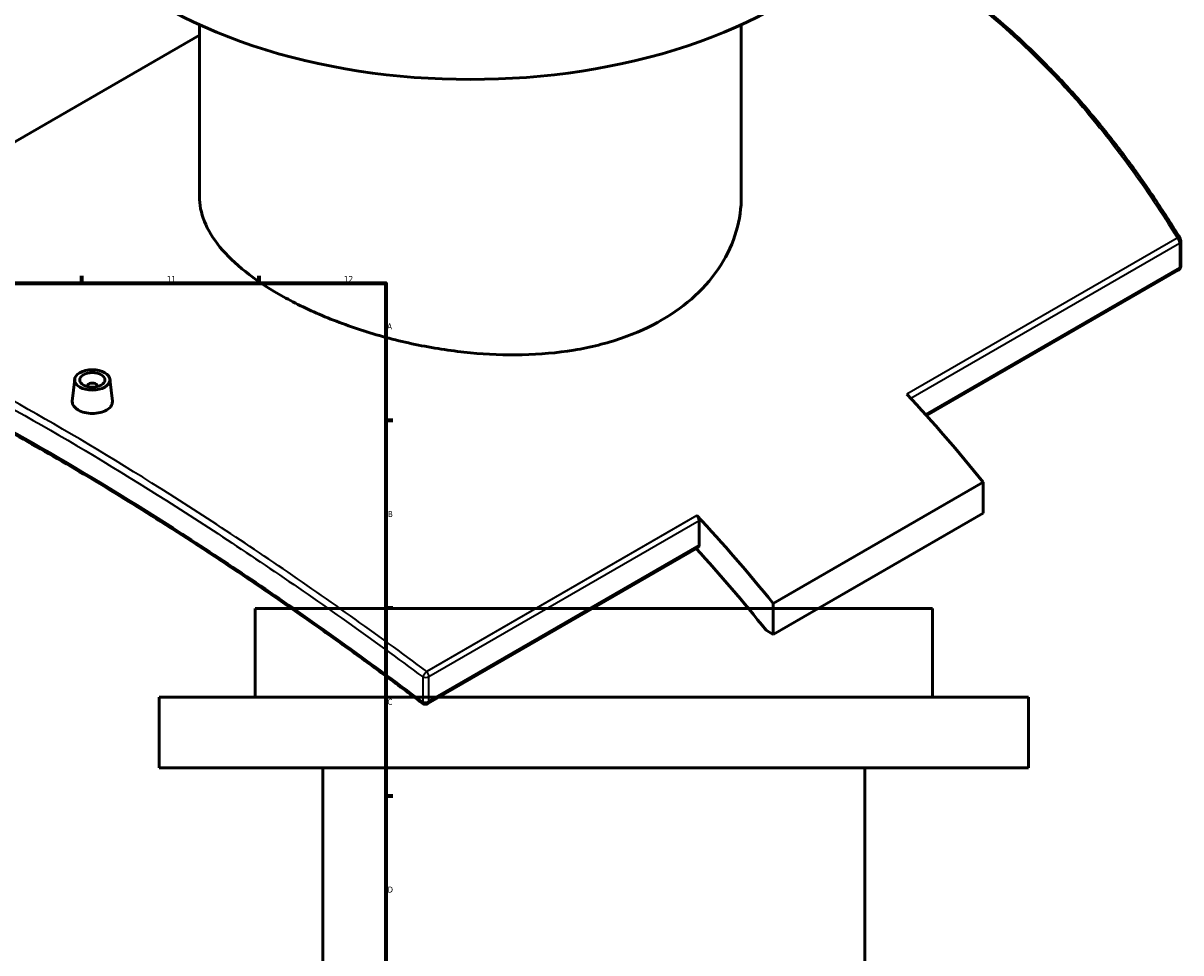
# Model space of a CAD drawing. Header units: millimetres. Extents: x -604 to 1138, y -275 to 894.
# Tile 10 of 11: x 678 to 1136, y 309 to 677. Entities that reach past the tile are written whole.
import ezdxf

# ---------------------------------------------------------------- set-up
doc = ezdxf.new("R2010")
doc.units = ezdxf.units.MM
for name, color, linetype, lineweight in [('Border (ANSI)', 7, 'Continuous', 70), ('Visible (ANSI)', 7, 'Continuous', 50), ('Visible Narrow (ANSI)', 7, 'Continuous', 35)]:
    doc.layers.add(name, color=color, linetype=linetype, lineweight=lineweight)
doc.styles.add('Note Text (ANSI)', font='tahoma.ttf')

# ---------------------------------------------------------------- blocks, each defined once
blk = doc.blocks.new('Borders Default Border')
at = {"layer": 'Border (ANSI)'}
for p, q in [((700.83, 574), (700.83, 576.8)), ((770.92, 574), (770.92, 576.8)), ((821, 519.75), (823.8, 519.75)), ((821, 445.5), (823.8, 445.5)), ((821, 371.25), (823.8, 371.25))]:
    blk.add_line(p, q, dxfattribs=at)
at = {"layer": 'Border (ANSI)', "flags": 128}
blk.add_lwpolyline([(20, 20), (20, 574), (821, 574), (821, 20), (20, 20)], dxfattribs=at)
at = {"layer": 'Border (ANSI)', "color": 5, "true_color": 0x0000ff, "char_height": 2.4, "attachment_point": 7, "style": 'Note Text (ANSI)'}
for s, insert in [('11', (734.43, 574.4)), ('12', (804.52, 574.4)), ('A', (821.58, 555.68)), ('B', (821.87, 481.43)), ('C', (821.71, 407.13)), ('D', (821.72, 332.93))]:
    blk.add_mtext(s, dxfattribs=dict(at, insert=insert))

msp = doc.modelspace()

# ---------------------------------------------------------------- linework, layer by layer
at = {"layer": 'Visible (ANSI)'}
for p, q in [((747.3, 608.3), (747.3, 676.16)), ((961.7, 608.3), (961.7, 676.16)), ((574.21, 572.07), (747.3, 672)), ((1135.59, 580.81), (1135.59, 590.63)), ((1134.59, 579.08), (1034.99, 521.57)), ((697.96, 535.94), (697.03, 527.28)), ((711.93, 535.94), (712.86, 527.29)), ((702.94, 533.24), (702.94, 533.04)), ((706.94, 533.24), (706.94, 533.04)), ((1057.44, 495.29), (974.35, 447.32)), ((1057.44, 495.29), (1057.44, 483.04)), ((1057.44, 483.04), (974.35, 435.07)), ((945.01, 470.3), (945.01, 480.12)), ((944.59, 469.38), (837.68, 407.66)), ((1037.38, 445.23), (769.38, 445.23)), ((769.38, 410.23), (769.38, 445.23)), ((974.35, 435.07), (974.35, 447.32)), ((1037.38, 410.23), (1037.38, 445.23)), ((971.54, 436.7), (974.35, 435.07)), ((1075.38, 410.23), (731.38, 410.23)), ((731.38, 382.23), (731.38, 410.23)), ((1075.38, 382.23), (1075.38, 410.23)), ((1075.38, 382.23), (731.38, 382.23)), ((796.18, 210.23), (796.18, 382.23)), ((1010.58, 210.23), (1010.58, 382.23))]:
    msp.add_line(p, q, dxfattribs=at)
for centre, start, end in [((1133.59, 590.63), 0, 31.3315), ((1133.59, 580.81), 300, 0), ((836.68, 409.39), 232.8974, 300)]:
    msp.add_arc(centre, 2, start, end, dxfattribs=at)
for centre, major_axis, start_param, end_param in [((854.5, 753.81), (-172, 0), 0, 3.141593), ((704.94, 533.24), (-2, 0), 2.963882, 6.460896), ((896.04, 257.69), (232.5, -402.7), 1.843118, 1.945738), ((943.59, 480.93), (1, -1.73), 0.785398, 1.945738), ((812.95, 209.72), (-232.5, 402.7), 4.98471, 5.087331), ((812.95, 209.72), (225, -389.71), 1.83444, 1.932063), ((943.59, 471.12), (1, -1.73), 0, 0.785398)]:
    msp.add_ellipse(centre, major_axis=major_axis, ratio=0.57735, start_param=start_param, end_param=end_param, dxfattribs=at)
for major_axis in [(-7, 0), (5, 0)]:
    msp.add_ellipse((704.94, 535.69), major_axis=major_axis, ratio=0.57735, dxfattribs=at)
for points, knots in [([(1135.3, 591.67), (1132.26, 596.66), (1129.14, 601.56), (1122.72, 611.18), (1119.43, 615.9), (1112.68, 625.13), (1109.21, 629.64), (1102.13, 638.45), (1098.5, 642.75), (1091.08, 651.13), (1087.29, 655.2), (1079.55, 663.11), (1075.6, 666.95), (1067.55, 674.37), (1063.44, 677.95), (1055.09, 684.86), (1050.84, 688.18), (1042.21, 694.56), (1037.82, 697.61), (1028.92, 703.44), (1024.41, 706.21), (1017.11, 710.41), (1014.36, 711.92), (1011.6, 713.39)], [4.958446, 4.958446, 4.958446, 4.958446, 6.88278, 6.88278, 8.807114, 8.807114, 10.731448, 10.731448, 12.655781, 12.655781, 14.580115, 14.580115, 16.504449, 16.504449, 18.428783, 18.428783, 20.353117, 20.353117, 22.277451, 22.277451, 24.201785, 24.201785, 25.348605, 25.348605, 25.348605, 25.348605]), ([(930.3, 559.39), (925.52, 556.63), (920.13, 554.17), (908.39, 550.14), (902.06, 548.56), (888.85, 546.38), (881.97, 545.78), (868.15, 545.47), (861.21, 545.77), (847.79, 547.05), (840.84, 548.08), (827.02, 550.87), (820.14, 552.64), (806.94, 556.75), (800.6, 559.09), (788.87, 564.15), (783.47, 566.85), (773.92, 572.37), (769.44, 575.36), (761.56, 581.63), (758.16, 584.91), (752.7, 591.58), (750.64, 594.97), (747.94, 601.72), (747.3, 605.06), (747.3, 608.3)], [0, 0, 0, 0, 2.027013, 2.027013, 4.054027, 4.054027, 6.08104, 6.08104, 8.108053, 8.108053, 10.134864, 10.134864, 12.161674, 12.161674, 14.188484, 14.188484, 16.215294, 16.215294, 18.242105, 18.242105, 20.268915, 20.268915, 22.295725, 22.295725, 24.322535, 24.322535, 24.322535, 24.322535]), ([(961.7, 608.3), (961.7, 603.78), (961.06, 599.11), (958.35, 589.88), (956.29, 585.32), (950.83, 576.72), (947.43, 572.68), (939.55, 565.38), (935.08, 562.14), (930.3, 559.39)], [56.753124, 56.753124, 56.753124, 56.753124, 58.780138, 58.780138, 60.807151, 60.807151, 62.834164, 62.834164, 64.861178, 64.861178, 64.861178, 64.861178]), ([(835.47, 407.8), (830.4, 411.64), (825.31, 415.43), (815.15, 422.93), (810.06, 426.63), (799.91, 433.93), (794.84, 437.53), (784.72, 444.63), (779.68, 448.12), (769.63, 455), (764.62, 458.38), (754.66, 465.01), (749.71, 468.27), (739.87, 474.66), (734.98, 477.79), (725.29, 483.91), (720.49, 486.9), (710.98, 492.74), (706.27, 495.59), (696.96, 501.13), (692.35, 503.83), (683.27, 509.06), (678.78, 511.6), (669.95, 516.51), (665.59, 518.88), (657.02, 523.46), (652.81, 525.66), (644.53, 529.89), (640.46, 531.92), (632.49, 535.79), (628.58, 537.64), (620.92, 541.15), (617.17, 542.81), (609.84, 545.95), (606.26, 547.43), (600.15, 549.84), (597.57, 550.83), (591.26, 553.15), (587.59, 554.42), (580.45, 556.72), (577, 557.74), (573.65, 558.65)], [4.979043, 4.979043, 4.979043, 4.979043, 6.913485, 6.913485, 8.847926, 8.847926, 10.782368, 10.782368, 12.716809, 12.716809, 14.651251, 14.651251, 16.585692, 16.585692, 18.520134, 18.520134, 20.454575, 20.454575, 22.389017, 22.389017, 24.323458, 24.323458, 26.2579, 26.2579, 28.192341, 28.192341, 30.126783, 30.126783, 32.061224, 32.061224, 33.995666, 33.995666, 35.930107, 35.930107, 37.864548, 37.864548, 39.31538, 39.31538, 41.491626, 41.491626, 43.667873, 43.667873, 43.667873, 43.667873]), ([(710.55, 523.74), (709.85, 523.33), (708.96, 522.98), (707, 522.53), (705.94, 522.42), (703.95, 522.43), (702.89, 522.56), (700.93, 523.03), (700.04, 523.39), (698.63, 524.2), (698.02, 524.71), (697.21, 525.83), (697.01, 526.44), (697.01, 527.1), (697.02, 527.19), (697.03, 527.28)], [0, 0, 0, 0, 0.298757, 0.298757, 0.597514, 0.597514, 0.89622, 0.89622, 1.194926, 1.194926, 1.493633, 1.493633, 1.792339, 1.792339, 1.840822, 1.840822, 1.840822, 1.840822]), ([(712.86, 527.29), (712.87, 527.19), (712.87, 527.1), (712.87, 526.42), (712.68, 525.8), (711.87, 524.66), (711.26, 524.14), (710.55, 523.74)], [4.1334827, 4.1334827, 4.1334827, 4.1334827, 4.1821915, 4.1821915, 4.4809485, 4.4809485, 4.7797056, 4.7797056, 4.7797056, 4.7797056])]:
    msp.add_open_spline(points, degree=3, knots=knots, dxfattribs=at)
at = {"layer": 'Visible Narrow (ANSI)'}
for p, q in [((1134.15, 591.8), (1027.24, 530.08)), ((1028.73, 528.46), (1135, 589.81)), ((1135, 589.81), (1135, 579.99)), ((1135, 579.99), (1034.59, 522.02)), ((944.16, 482.11), (837.24, 420.38)), ((838.09, 418.39), (945.01, 480.12)), ((945.01, 470.3), (838.09, 408.58)), ((835.66, 418.22), (835.66, 408.4)), ((838.09, 408.58), (838.09, 418.39))]:
    msp.add_line(p, q, dxfattribs=at)
for centre, major_axis, ratio, start_param, end_param in [((1133.59, 590.63), (1.71, 1.04), 0.421978, 0, 0.993684), ((1133.59, 590.63), (1, -1.73), 0.57735, 0.785398, 1.945738), ((1133.59, 590.63), (2, 0), 0.57735, 5.497787, 6.283185), ((1133.59, 580.81), (1, -1.73), 0.57735, 0, 0.785398), ((1133.59, 580.81), (2, 0), 0.57735, 5.497787, 6.283185), ((836.68, 419.21), (-1.19, -1.6), 0.160521, 4.020051, 5.492629), ((836.68, 419.21), (2, 0), 0.57735, 4.175283, 5.497787), ((836.68, 419.21), (-1, 1.73), 0.57735, 3.926991, 5.087331), ((836.68, 409.39), (-1.21, -1.6), 0.153297, 5.493802, 6.283185), ((836.68, 409.39), (-2, 0), 0.57735, 1.033691, 2.356194), ((836.68, 409.39), (1, -1.73), 0.57735, 0, 0.785398)]:
    msp.add_ellipse(centre, major_axis=major_axis, ratio=ratio, start_param=start_param, end_param=end_param, dxfattribs=at)
for points, knots in [([(1011.25, 712.94), (1013.94, 711.51), (1016.6, 710.03), (1019.25, 708.5), (1037.46, 697.98), (1054.74, 685.17), (1086.85, 655.52), (1101.68, 638.69), (1121.82, 611.14), (1128.15, 601.64), (1134.15, 591.8)], [-25.261771, -25.261771, -25.261771, -25.261771, -24.143148, -24.143148, -24.143148, -16.449266, -16.449266, -8.755389, -8.755389, -4.958446, -4.958446, -4.958446, -4.958446]), ([(573.69, 569.47), (579.67, 567.68), (585.98, 565.54), (606.07, 557.96), (620.86, 551.42), (652.9, 535.59), (670.14, 526.3), (688.33, 515.81), (706.51, 505.31), (725.63, 493.6), (764.97, 468.22), (785.18, 454.55), (815.54, 433), (825.61, 425.69), (835.66, 418.22)], [1.307163, 1.307163, 1.307163, 1.307163, 5.104776, 5.104776, 12.798392, 12.798392, 20.492013, 20.492013, 20.492013, 28.185633, 28.185633, 35.879249, 35.879249, 39.676724, 39.676724, 39.676724, 39.676724]), ([(837.24, 420.38), (827.19, 427.88), (817.11, 435.22), (786.72, 456.85), (766.49, 470.56), (727.1, 496.01), (707.95, 507.74), (689.74, 518.25), (671.53, 528.77), (654.25, 538.07), (622.14, 553.9), (607.31, 560.43), (586.94, 568.06), (580.4, 570.26), (574.21, 572.07)], [-39.676724, -39.676724, -39.676724, -39.676724, -35.879249, -35.879249, -28.185633, -28.185633, -20.492013, -20.492013, -20.492013, -12.798392, -12.798392, -5.104776, -5.104776, -1.173047, -1.173047, -1.173047, -1.173047]), ([(835.66, 408.4), (824.87, 416.54), (814.05, 424.5), (783.36, 446.48), (763.55, 459.97), (724.96, 484.99), (706.19, 496.51), (688.33, 506.82), (670.46, 517.14), (653.5, 526.25), (621.96, 541.72), (607.38, 548.08), (586.92, 555.63), (580.11, 557.86), (573.69, 559.65)], [4.979043, 4.979043, 4.979043, 4.979043, 9.073266, 9.073266, 16.632437, 16.632437, 24.191613, 24.191613, 24.191613, 31.75079, 31.75079, 39.309961, 39.309961, 43.404307, 43.404307, 43.404307, 43.404307])]:
    msp.add_open_spline(points, degree=3, knots=knots, dxfattribs=at)

# ---------------------------------------------------------------- block references
msp.add_blockref('Borders Default Border', (0, 0))

doc.saveas('drawing.dxf')
